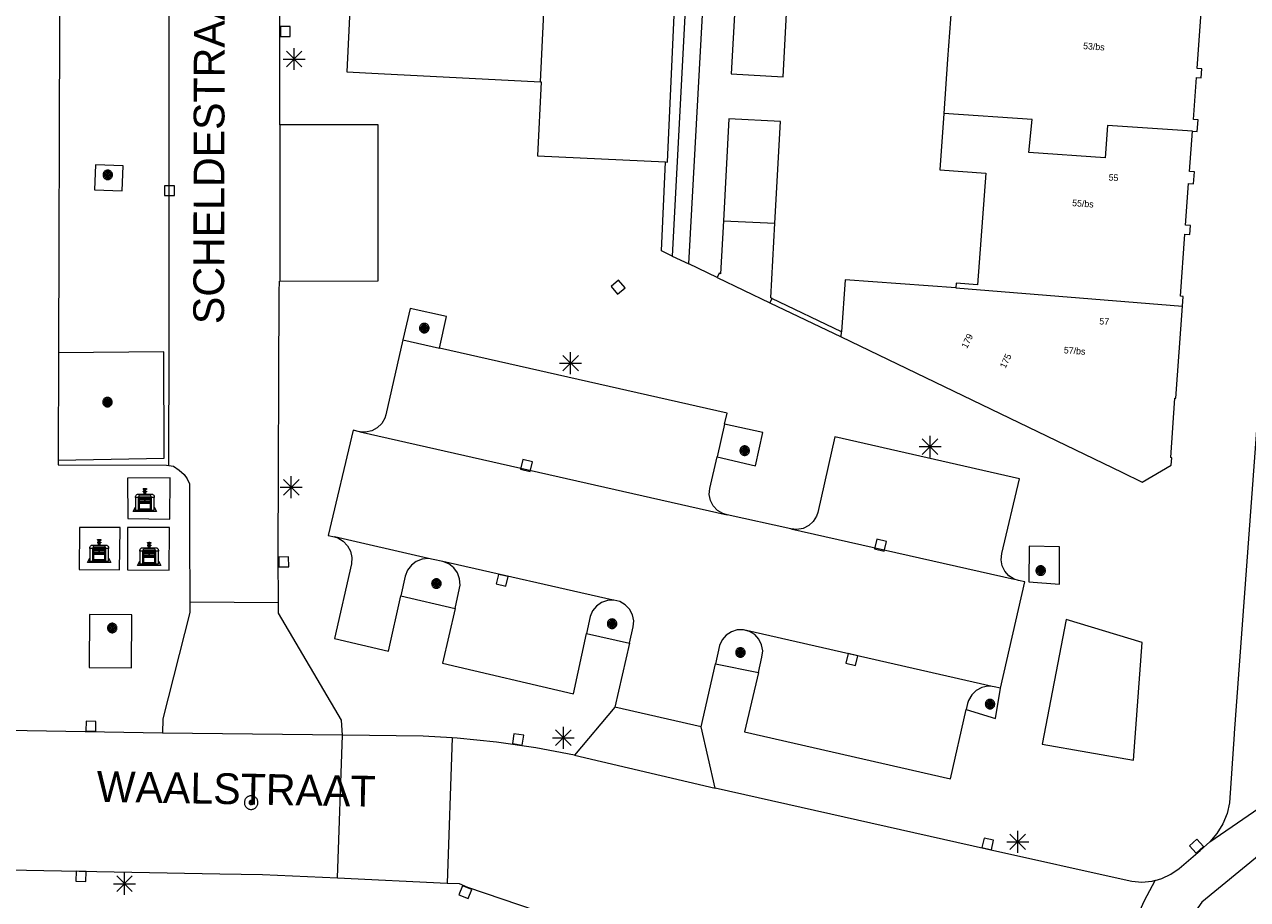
# Model space of a CAD drawing. Header units: metres. Extents: x 135779 to 137489, y 452643 to 455118.
# Tile 151 of 256: x 136211 to 136267, y 454075 to 454115. Entities that reach past the tile are written whole.
import ezdxf
from ezdxf.enums import TextEntityAlignment as Align

# ---------------------------------------------------------------- set-up
doc = ezdxf.new("R2010")
doc.units = ezdxf.units.M
for name, color, linetype, lineweight in [('KTop_BAK_Afval apart plaats', 96, 'Continuous', 13), ('KTop_NAR_Huisnummer (t)', 7, 'Continuous', 13), ('KTop_ORL_Weg_Straatnaam (t)', 7, 'Continuous', 13), ('KTop_PAL_Lichtmast', 40, 'Continuous', 13), ('KTop_PND_Grondvlaksituatie van BAG-pand [tachy]', 1, 'Continuous', 13), ('KTop_PND_Pandscheiding', 40, 'Continuous', 13), ('KTop_PUT_Inspectie- of rioolput', 15, 'Continuous', 13), ('KTop_PUT_Kolk', 15, 'Continuous', 13), ('KTop_SHD_Muur', 15, 'Continuous', 13), ('KTop_VGO_Boom', 92, 'Continuous', 13), ('KTop_WGD_Fietspad', 40, 'Continuous', 13), ('KTop_WGD_Parkeervlak', 251, 'Continuous', 13), ('KTop_WGD_Rijbaan_Lokale weg', 251, 'Continuous', 13), ('KTop_WGD_Rijbaan_Lokale weg_verkeersdrempel', 40, 'Continuous', 13), ('KTop_WGD_Voetpad', 251, 'Continuous', 13), ('KTop_WGD_Voetpad_achterpad', 251, 'Continuous', 13)]:
    doc.layers.add(name, color=color, linetype=linetype, lineweight=lineweight)
doc.styles.add('Style-ROVU', font='ROVU.shx')

# ---------------------------------------------------------------- blocks, each defined once
blk = doc.blocks.new('BAK_Afval_apart_plaats')
at = {"layer": 'KTop_BAK_Afval apart plaats'}
for p, q in [((-0.43, 0.141), (-0.425, 0.168)), ((-0.43, 0.118), (-0.43, 0.141)), ((-0.29, 0.118), (-0.43, 0.118)), ((-0.43, 0.118), (-0.43, -0.457)), ((-0.29, 0.118), (-0.43, 0.118)), ((-0.425, 0.168), (-0.416, 0.193)), ((-0.416, 0.193), (-0.403, 0.215)), ((-0.403, 0.215), (-0.384, 0.24)), ((-0.384, 0.24), (-0.364, 0.258)), ((-0.364, 0.258), (-0.342, 0.272)), ((-0.342, 0.272), (0, 0.272)), ((-0.282, 0.167), (-0.29, 0.146)), ((-0.282, 0.167), (-0.29, 0.146)), ((-0.29, 0.146), (-0.29, 0.118)), ((-0.29, 0.146), (-0.29, 0.118)), ((-0.29, -0.429), (-0.29, 0.118)), ((-0.29, 0.118), (-0.29, -0.429)), ((-0.273, 0.186), (-0.282, 0.167)), ((-0.273, 0.186), (-0.282, 0.167)), ((-0.248, 0.217), (-0.273, 0.186)), ((-0.248, 0.217), (-0.273, 0.186)), ((0.248, 0.217), (-0.248, 0.217)), ((0.248, 0.217), (-0.248, 0.217)), ((-0.242, 0.081), (-0.242, 0.153)), ((-0.242, 0.153), (0.242, 0.153)), ((0.242, 0.081), (-0.242, 0.081)), ((-0.242, 0.034), (-0.242, 0.081)), ((-0.242, 0.081), (0.242, 0.081)), ((-0.242, -0.059), (-0.242, 0.034)), ((-0.242, 0.034), (0.242, 0.034)), ((0.242, 0.034), (-0.242, 0.034)), ((-0.073, 0.513), (-0.072, 0.515)), ((-0.073, 0.513), (-0.073, 0.49)), ((-0.072, 0.511), (-0.073, 0.513)), ((-0.072, 0.511), (-0.073, 0.513)), ((-0.073, 0.49), (-0.072, 0.488)), ((-0.073, 0.399), (-0.073, 0.376)), ((-0.072, 0.397), (-0.073, 0.399)), ((-0.073, 0.376), (-0.072, 0.374)), ((-0.072, 0.515), (-0.071, 0.516)), ((-0.07, 0.51), (-0.072, 0.511)), ((-0.07, 0.51), (-0.072, 0.511)), ((-0.072, 0.488), (-0.07, 0.486)), ((-0.07, 0.396), (-0.072, 0.397)), ((-0.072, 0.374), (-0.07, 0.373)), ((-0.071, 0.516), (-0.07, 0.517)), ((-0.07, 0.517), (-0.067, 0.519)), ((-0.069, 0.509), (-0.07, 0.51)), ((-0.069, 0.509), (-0.07, 0.51)), ((-0.07, 0.486), (-0.069, 0.485)), ((-0.069, 0.395), (-0.07, 0.396)), ((-0.07, 0.373), (-0.069, 0.371)), ((-0.066, 0.507), (-0.069, 0.509)), ((-0.066, 0.507), (-0.069, 0.509)), ((-0.069, 0.485), (-0.066, 0.484)), ((-0.066, 0.394), (-0.069, 0.395)), ((-0.069, 0.371), (-0.066, 0.37)), ((-0.067, 0.519), (-0.065, 0.52)), ((-0.063, 0.506), (-0.066, 0.507)), ((-0.063, 0.506), (-0.066, 0.507)), ((-0.066, 0.484), (-0.063, 0.483)), ((-0.063, 0.392), (-0.066, 0.394)), ((-0.066, 0.37), (-0.063, 0.369)), ((-0.065, 0.52), (-0.061, 0.521)), ((-0.059, 0.505), (-0.063, 0.506)), ((-0.059, 0.505), (-0.063, 0.506)), ((-0.063, 0.483), (-0.059, 0.482)), ((-0.059, 0.391), (-0.063, 0.392)), ((-0.063, 0.369), (-0.059, 0.368)), ((-0.061, 0.521), (-0.055, 0.523)), ((-0.054, 0.504), (-0.059, 0.505)), ((-0.054, 0.504), (-0.059, 0.505)), ((-0.059, 0.482), (-0.054, 0.481)), ((-0.054, 0.39), (-0.059, 0.391)), ((-0.059, 0.368), (-0.054, 0.367)), ((-0.055, 0.523), (-0.049, 0.524)), ((-0.048, 0.503), (-0.054, 0.504)), ((-0.048, 0.503), (-0.054, 0.504)), ((-0.054, 0.481), (-0.048, 0.48)), ((-0.048, 0.389), (-0.054, 0.39)), ((-0.054, 0.367), (-0.048, 0.366)), ((-0.049, 0.524), (-0.043, 0.525)), ((-0.043, 0.502), (-0.048, 0.503)), ((-0.043, 0.502), (-0.048, 0.503)), ((-0.048, 0.48), (-0.043, 0.479)), ((-0.043, 0.388), (-0.048, 0.389)), ((-0.048, 0.366), (-0.043, 0.365)), ((-0.043, 0.525), (-0.035, 0.526)), ((-0.036, 0.501), (-0.043, 0.502)), ((-0.036, 0.501), (-0.043, 0.502)), ((-0.043, 0.479), (-0.036, 0.478)), ((-0.036, 0.388), (-0.043, 0.388)), ((-0.043, 0.365), (-0.036, 0.364)), ((-0.03, 0.501), (-0.036, 0.501)), ((-0.03, 0.501), (-0.036, 0.501)), ((-0.036, 0.478), (-0.03, 0.478)), ((-0.03, 0.387), (-0.036, 0.388)), ((-0.036, 0.364), (-0.03, 0.364)), ((-0.035, 0.526), (-0.029, 0.527)), ((-0.021, 0.5), (-0.03, 0.501)), ((-0.021, 0.5), (-0.03, 0.501)), ((-0.03, 0.478), (-0.028, 0.478)), ((-0.021, 0.387), (-0.03, 0.387)), ((-0.03, 0.364), (-0.028, 0.364)), ((-0.029, 0.527), (-0.023, 0.527)), ((-0.028, 0.478), (-0.021, 0.477)), ((-0.028, 0.468), (-0.028, 0.478)), ((-0.028, 0.478), (-0.021, 0.477)), ((-0.028, 0.4), (-0.028, 0.468)), ((-0.028, 0.468), (-0.021, 0.468)), ((-0.021, 0.468), (-0.028, 0.468)), ((-0.021, 0.4), (-0.028, 0.4)), ((-0.028, 0.364), (-0.021, 0.363)), ((-0.028, 0.355), (-0.028, 0.364)), ((-0.028, 0.364), (-0.021, 0.363)), ((-0.028, 0.272), (-0.028, 0.355)), ((-0.028, 0.355), (-0.021, 0.354)), ((-0.021, 0.354), (-0.028, 0.355)), ((0.028, 0.272), (-0.028, 0.272)), ((-0.023, 0.527), (-0.013, 0.528)), ((-0.014, 0.5), (-0.021, 0.5)), ((-0.014, 0.5), (-0.021, 0.5)), ((-0.021, 0.477), (-0.014, 0.477)), ((-0.021, 0.477), (-0.014, 0.477)), ((-0.021, 0.468), (-0.014, 0.468)), ((-0.014, 0.468), (-0.021, 0.468)), ((-0.014, 0.399), (-0.021, 0.4)), ((-0.014, 0.386), (-0.021, 0.387)), ((-0.021, 0.363), (-0.014, 0.363)), ((-0.021, 0.363), (-0.014, 0.363)), ((-0.021, 0.354), (-0.014, 0.354)), ((-0.014, 0.354), (-0.021, 0.354)), ((0, 0.5), (-0.014, 0.5)), ((0, 0.5), (-0.014, 0.5)), ((-0.014, 0.477), (0, 0.477)), ((-0.014, 0.477), (0, 0.477)), ((-0.014, 0.468), (0, 0.468)), ((0, 0.468), (-0.014, 0.468)), ((0, 0.399), (-0.014, 0.399)), ((0, 0.386), (-0.014, 0.386)), ((-0.014, 0.363), (0, 0.363)), ((-0.014, 0.363), (0, 0.363)), ((-0.014, 0.354), (0, 0.354)), ((0, 0.354), (-0.014, 0.354)), ((-0.013, 0.528), (-0.005, 0.528)), ((-0.005, 0.528), (0, 0.528)), ((0, 0.528), (0.005, 0.528)), ((0, 0.5), (0, 0.477)), ((0, 0.477), (0, 0.5)), ((0, 0.477), (0, 0.5)), ((0, 0.5), (0.014, 0.5)), ((0.014, 0.5), (0, 0.5)), ((0.014, 0.477), (0, 0.477)), ((0, 0.477), (0.014, 0.477)), ((0.014, 0.468), (0, 0.468)), ((0, 0.468), (0, 0.399)), ((0, 0.468), (0, 0.399)), ((0.014, 0.468), (0, 0.468)), ((0, 0.399), (0.014, 0.399)), ((0, 0.363), (0, 0.386)), ((0, 0.363), (0, 0.386)), ((0, 0.386), (0.014, 0.386)), ((0.014, 0.363), (0, 0.363)), ((0, 0.363), (0.014, 0.363)), ((0, 0.354), (0.014, 0.354)), ((0, 0.272), (0, 0.354)), ((0, 0.354), (0, 0.272)), ((0.014, 0.354), (0, 0.354)), ((0, 0.272), (0.342, 0.272)), ((0.028, 0.272), (0, 0.272)), ((0, 0.272), (0.028, 0.272)), ((0.005, 0.528), (0.013, 0.528)), ((0.013, 0.528), (0.023, 0.527)), ((0.014, 0.5), (0.021, 0.5)), ((0.021, 0.5), (0.014, 0.5)), ((0.021, 0.477), (0.014, 0.477)), ((0.014, 0.477), (0.021, 0.477)), ((0.021, 0.468), (0.014, 0.468)), ((0.021, 0.468), (0.014, 0.468)), ((0.014, 0.399), (0.021, 0.4)), ((0.014, 0.386), (0.021, 0.387)), ((0.021, 0.363), (0.014, 0.363)), ((0.014, 0.363), (0.021, 0.363)), ((0.014, 0.354), (0.021, 0.354)), ((0.021, 0.354), (0.014, 0.354)), ((0.021, 0.5), (0.03, 0.501)), ((0.03, 0.501), (0.021, 0.5)), ((0.028, 0.478), (0.021, 0.477)), ((0.021, 0.477), (0.028, 0.478)), ((0.021, 0.468), (0.028, 0.468)), ((0.028, 0.468), (0.021, 0.468)), ((0.028, 0.468), (0.021, 0.468)), ((0.021, 0.4), (0.028, 0.4)), ((0.021, 0.387), (0.03, 0.387)), ((0.028, 0.364), (0.021, 0.363)), ((0.021, 0.363), (0.028, 0.364)), ((0.021, 0.354), (0.028, 0.355)), ((0.028, 0.355), (0.021, 0.354)), ((0.023, 0.527), (0.029, 0.527)), ((0.03, 0.478), (0.028, 0.478)), ((0.028, 0.478), (0.028, 0.468)), ((0.028, 0.4), (0.028, 0.468)), ((0.03, 0.364), (0.028, 0.364)), ((0.028, 0.364), (0.028, 0.355)), ((0.028, 0.355), (0.028, 0.272)), ((0.029, 0.527), (0.035, 0.526)), ((0.03, 0.501), (0.036, 0.501)), ((0.036, 0.501), (0.03, 0.501)), ((0.036, 0.478), (0.03, 0.478)), ((0.03, 0.387), (0.036, 0.388)), ((0.036, 0.364), (0.03, 0.364)), ((0.035, 0.526), (0.043, 0.525)), ((0.036, 0.501), (0.043, 0.502)), ((0.043, 0.502), (0.036, 0.501)), ((0.043, 0.479), (0.036, 0.478)), ((0.036, 0.388), (0.043, 0.388)), ((0.043, 0.365), (0.036, 0.364)), ((0.043, 0.525), (0.049, 0.524)), ((0.043, 0.502), (0.048, 0.503)), ((0.048, 0.503), (0.043, 0.502)), ((0.048, 0.48), (0.043, 0.479)), ((0.043, 0.388), (0.048, 0.389)), ((0.048, 0.366), (0.043, 0.365)), ((0.048, 0.503), (0.054, 0.504)), ((0.054, 0.504), (0.048, 0.503)), ((0.054, 0.481), (0.048, 0.48)), ((0.048, 0.389), (0.054, 0.39)), ((0.054, 0.367), (0.048, 0.366)), ((0.049, 0.524), (0.055, 0.523)), ((0.054, 0.504), (0.059, 0.505)), ((0.059, 0.505), (0.054, 0.504)), ((0.059, 0.482), (0.054, 0.481)), ((0.054, 0.39), (0.059, 0.391)), ((0.059, 0.368), (0.054, 0.367)), ((0.055, 0.523), (0.061, 0.521)), ((0.059, 0.505), (0.063, 0.506)), ((0.063, 0.506), (0.059, 0.505)), ((0.063, 0.483), (0.059, 0.482)), ((0.059, 0.391), (0.063, 0.392)), ((0.063, 0.369), (0.059, 0.368)), ((0.061, 0.521), (0.065, 0.52)), ((0.063, 0.506), (0.066, 0.507)), ((0.066, 0.507), (0.063, 0.506)), ((0.066, 0.484), (0.063, 0.483)), ((0.063, 0.392), (0.066, 0.394)), ((0.066, 0.37), (0.063, 0.369)), ((0.065, 0.52), (0.067, 0.519)), ((0.066, 0.507), (0.069, 0.509)), ((0.069, 0.509), (0.066, 0.507)), ((0.069, 0.485), (0.066, 0.484)), ((0.066, 0.394), (0.069, 0.395)), ((0.069, 0.371), (0.066, 0.37)), ((0.067, 0.519), (0.07, 0.517)), ((0.069, 0.509), (0.07, 0.51)), ((0.07, 0.51), (0.069, 0.509)), ((0.07, 0.486), (0.069, 0.485)), ((0.069, 0.395), (0.07, 0.396)), ((0.07, 0.373), (0.069, 0.371)), ((0.07, 0.517), (0.071, 0.516)), ((0.07, 0.51), (0.072, 0.511)), ((0.072, 0.511), (0.07, 0.51)), ((0.072, 0.488), (0.07, 0.486)), ((0.07, 0.396), (0.072, 0.397)), ((0.072, 0.374), (0.07, 0.373)), ((0.071, 0.516), (0.072, 0.515)), ((0.072, 0.515), (0.073, 0.513)), ((0.072, 0.511), (0.073, 0.513)), ((0.073, 0.513), (0.072, 0.511)), ((0.073, 0.49), (0.072, 0.488)), ((0.072, 0.397), (0.073, 0.399)), ((0.073, 0.376), (0.072, 0.374)), ((0.073, 0.513), (0.073, 0.49)), ((0.073, 0.399), (0.073, 0.376)), ((0.242, 0.153), (0.242, 0.081)), ((0.242, 0.081), (0.242, 0.034)), ((0.242, 0.034), (0.242, -0.059)), ((0.273, 0.186), (0.248, 0.217)), ((0.273, 0.186), (0.248, 0.217)), ((0.282, 0.167), (0.273, 0.186)), ((0.282, 0.167), (0.273, 0.186)), ((0.29, 0.146), (0.282, 0.167)), ((0.29, 0.146), (0.282, 0.167)), ((0.29, 0.118), (0.29, 0.146)), ((0.29, 0.118), (0.29, 0.146)), ((0.43, 0.118), (0.29, 0.118)), ((0.29, 0.118), (0.29, -0.429)), ((0.43, 0.118), (0.29, 0.118)), ((0.29, -0.429), (0.29, 0.118)), ((0.342, 0.272), (0.364, 0.258)), ((0.364, 0.258), (0.384, 0.24)), ((0.384, 0.24), (0.403, 0.215)), ((0.403, 0.215), (0.416, 0.193)), ((0.416, 0.193), (0.425, 0.168)), ((0.425, 0.168), (0.43, 0.141)), ((0.43, 0.141), (0.43, 0.118)), ((0.43, -0.457), (0.43, 0.118)), ((-0.528, -0.528), (-0.43, -0.332)), ((0.528, -0.528), (-0.528, -0.528)), ((-0.43, -0.332), (-0.43, -0.457)), ((-0.43, -0.457), (0.43, -0.457)), ((-0.43, -0.457), (0.43, -0.457)), ((0.29, -0.429), (-0.29, -0.429)), ((-0.29, -0.429), (0.29, -0.429)), ((0.242, -0.059), (-0.242, -0.059)), ((-0.242, -0.059), (-0.242, -0.092)), ((0.242, -0.059), (-0.242, -0.059)), ((-0.242, -0.092), (0.242, -0.092)), ((-0.242, -0.11), (-0.242, -0.092)), ((-0.242, -0.092), (0.242, -0.092)), ((0.242, -0.11), (-0.242, -0.11)), ((0.242, -0.11), (-0.242, -0.11)), ((-0.242, -0.147), (0.242, -0.147)), ((-0.242, -0.41), (-0.242, -0.147)), ((0.242, -0.41), (-0.242, -0.41)), ((0.242, -0.11), (0.242, -0.059)), ((0.242, -0.092), (0.242, -0.11)), ((0.242, -0.092), (0.242, -0.11)), ((0.242, -0.147), (0.242, -0.41)), ((0.43, -0.457), (0.43, -0.332)), ((0.43, -0.332), (0.528, -0.528))]:
    blk.add_line(p, q, dxfattribs=at)
at = {"layer": 'KTop_BAK_Afval apart plaats', "flags": 128}
blk.add_lwpolyline([(0.029, 0.413), (0.035, 0.412), (0.043, 0.411), (0.049, 0.41), (0.055, 0.409), (0.061, 0.407), (0.065, 0.406), (0.067, 0.405), (0.07, 0.403), (0.071, 0.402), (0.072, 0.401), (0.073, 0.399), (0.072, 0.397), (0.07, 0.396), (0.069, 0.395), (0.066, 0.394), (0.063, 0.392), (0.059, 0.391), (0.054, 0.39), (0.048, 0.389), (0.043, 0.388), (0.036, 0.388), (0.03, 0.387), (0.021, 0.387), (0.014, 0.386), (0, 0.386), (-0.014, 0.386), (-0.021, 0.387), (-0.03, 0.387), (-0.036, 0.388), (-0.043, 0.388), (-0.048, 0.389), (-0.054, 0.39), (-0.059, 0.391), (-0.063, 0.392), (-0.066, 0.394), (-0.069, 0.395), (-0.07, 0.396), (-0.072, 0.397), (-0.073, 0.399), (-0.072, 0.401), (-0.071, 0.402), (-0.07, 0.403), (-0.067, 0.405), (-0.065, 0.406), (-0.061, 0.407), (-0.055, 0.409), (-0.049, 0.41), (-0.043, 0.411), (-0.035, 0.412), (-0.029, 0.413), (-0.028, 0.413), (-0.028, 0.4), (-0.021, 0.4), (-0.014, 0.399), (0, 0.399), (0.014, 0.399), (0.021, 0.4), (0.028, 0.4), (0.028, 0.413), (0.029, 0.413), (0.028, 0.413)], dxfattribs=at)
at = {"layer": 'KTop_BAK_Afval apart plaats'}
for p in [(0, 0), (-0.43, -0.457)]:
    blk.add_point(p, dxfattribs=at)
blk = doc.blocks.new('PAL_Lichtmast')
at = {"layer": 'KTop_PAL_Lichtmast'}
for p, q in [((-0.354, -0.354), (0.354, 0.354)), ((0.354, -0.354), (-0.354, 0.354)), ((0, -0.5), (0, 0.5)), ((-0.5, 0), (0.5, 0))]:
    blk.add_line(p, q, dxfattribs=at)
blk = doc.blocks.new('PUT_Inspectie-_of_rioolput')
at = {"layer": 'KTop_PUT_Inspectie- of rioolput', "flags": 128}
for points in [[(0.31, 0), (0.308, 0.032), (0.303, 0.064), (0.294, 0.095), (0.283, 0.126), (0.268, 0.155), (0.25, 0.182), (0.23, 0.207), (0.207, 0.23), (0.182, 0.25), (0.154, 0.268), (0.126, 0.283), (0.095, 0.294), (0.064, 0.303), (0.032, 0.308), (0, 0.309), (-0.032, 0.308), (-0.064, 0.303), (-0.096, 0.294), (-0.126, 0.283), (-0.155, 0.268), (-0.182, 0.25), (-0.207, 0.23), (-0.23, 0.207), (-0.25, 0.182), (-0.268, 0.154), (-0.283, 0.126), (-0.294, 0.095), (-0.303, 0.064), (-0.308, 0.032), (-0.309, 0), (-0.308, -0.032), (-0.303, -0.064), (-0.294, -0.096), (-0.283, -0.126), (-0.268, -0.155), (-0.25, -0.182), (-0.23, -0.207), (-0.207, -0.23), (-0.182, -0.25), (-0.155, -0.268), (-0.126, -0.283), (-0.096, -0.294), (-0.064, -0.303), (-0.032, -0.308), (0, -0.309), (0.032, -0.308), (0.064, -0.303), (0.095, -0.294), (0.126, -0.283), (0.155, -0.268), (0.182, -0.25), (0.207, -0.23), (0.23, -0.207), (0.25, -0.182), (0.268, -0.155), (0.283, -0.126), (0.294, -0.096), (0.303, -0.064), (0.308, -0.032), (0.31, 0)], [(0.095, 0), (0.094, 0.009), (0.092, 0.019), (0.09, 0.029), (0.086, 0.038), (0.082, 0.047), (0.076, 0.055), (0.07, 0.063), (0.063, 0.07), (0.055, 0.076), (0.047, 0.082), (0.038, 0.086), (0.029, 0.09), (0.019, 0.092), (0.009, 0.094), (0, 0.094), (-0.01, 0.094), (-0.02, 0.092), (-0.029, 0.09), (-0.039, 0.086), (-0.048, 0.082), (-0.056, 0.076), (-0.064, 0.07), (-0.071, 0.063), (-0.077, 0.055), (-0.082, 0.047), (-0.087, 0.038), (-0.09, 0.029), (-0.093, 0.019), (-0.094, 0.009), (-0.095, 0), (-0.094, -0.01), (-0.093, -0.02), (-0.09, -0.029), (-0.087, -0.039), (-0.082, -0.048), (-0.077, -0.056), (-0.071, -0.064), (-0.064, -0.071), (-0.056, -0.077), (-0.047, -0.082), (-0.039, -0.087), (-0.029, -0.09), (-0.02, -0.093), (-0.01, -0.094), (0, -0.095), (0.009, -0.094), (0.019, -0.093), (0.029, -0.09), (0.038, -0.087), (0.047, -0.082), (0.055, -0.077), (0.063, -0.071), (0.07, -0.064), (0.076, -0.056), (0.082, -0.047), (0.086, -0.039), (0.09, -0.029), (0.092, -0.02), (0.094, -0.01), (0.095, 0)], [(0.035, 0), (0.034, 0.003), (0.034, 0.007), (0.033, 0.01), (0.031, 0.014), (0.03, 0.017), (0.028, 0.02), (0.026, 0.023), (0.023, 0.026), (0.02, 0.028), (0.017, 0.03), (0.014, 0.031), (0.01, 0.033), (0.007, 0.034), (0.003, 0.034), (0, 0.034), (-0.004, 0.034), (-0.007, 0.034), (-0.011, 0.033), (-0.014, 0.031), (-0.018, 0.03), (-0.021, 0.028), (-0.023, 0.026), (-0.026, 0.023), (-0.028, 0.02), (-0.03, 0.017), (-0.032, 0.014), (-0.033, 0.01), (-0.034, 0.007), (-0.035, 0.003), (-0.035, 0), (-0.035, -0.004), (-0.034, -0.007), (-0.033, -0.011), (-0.032, -0.014), (-0.03, -0.018), (-0.028, -0.021), (-0.026, -0.023), (-0.023, -0.026), (-0.021, -0.028), (-0.017, -0.03), (-0.014, -0.032), (-0.011, -0.033), (-0.007, -0.034), (-0.004, -0.035), (0, -0.035), (0.003, -0.035), (0.007, -0.034), (0.01, -0.033), (0.014, -0.032), (0.017, -0.03), (0.02, -0.028), (0.023, -0.026), (0.026, -0.023), (0.028, -0.021), (0.03, -0.017), (0.031, -0.014), (0.033, -0.011), (0.034, -0.007), (0.034, -0.004), (0.035, 0)], [(0.01, 0.02), (0.007, 0.02), (0.005, 0.021), (0.003, 0.022), (0.001, 0.022), (-0.001, 0.022), (-0.004, 0.022), (-0.006, 0.021), (-0.008, 0.02), (-0.01, 0.019), (-0.012, 0.018), (-0.014, 0.017), (-0.016, 0.015), (-0.017, 0.013), (-0.019, 0.012), (-0.02, 0.009), (-0.021, 0.007), (-0.022, 0.005), (-0.022, 0.003), (-0.022, 0.001), (-0.022, -0.001), (-0.022, -0.004), (-0.022, -0.006), (-0.021, -0.008), (-0.02, -0.01), (-0.019, -0.012), (-0.017, -0.014), (-0.016, -0.016), (-0.014, -0.017), (-0.012, -0.019), (-0.01, -0.02), (-0.008, -0.021), (-0.006, -0.022), (-0.003, -0.022), (-0.001, -0.022), (0.001, -0.022), (0.003, -0.022), (0.005, -0.022), (0.008, -0.021), (0.01, -0.02), (0.012, -0.019), (0.014, -0.017), (0.015, -0.016), (0.017, -0.014), (0.018, -0.012), (0.02, -0.01), (0.02, -0.008), (0.021, -0.006), (0.022, -0.003), (0.022, -0.001), (0.022, 0.001), (0.022, 0.003), (0.021, 0.005), (0.02, 0.008), (0.019, 0.01), (0.018, 0.012), (0.017, 0.014), (0.015, 0.015), (0.013, 0.017), (0.012, 0.018), (0.01, 0.02)]]:
    blk.add_lwpolyline(points, dxfattribs=at)
blk = doc.blocks.new('PUT_Kolk')
at = {"layer": 'KTop_PUT_Kolk', "flags": 128}
blk.add_lwpolyline([(0.225, -0.225), (0.225, 0.225), (-0.225, 0.225), (-0.225, -0.225), (0.225, -0.225)], dxfattribs=at)
blk = doc.blocks.new('VGO_Boom')
at = {"layer": 'KTop_VGO_Boom', "flags": 128}
for points in [[(0.215, 0), (0.214, 0.022), (0.21, 0.045), (0.204, 0.066), (0.196, 0.087), (0.186, 0.108), (0.174, 0.126), (0.16, 0.144), (0.144, 0.16), (0.126, 0.174), (0.107, 0.186), (0.087, 0.196), (0.066, 0.204), (0.045, 0.21), (0.022, 0.214), (-0.001, 0.215), (-0.023, 0.214), (-0.045, 0.21), (-0.067, 0.204), (-0.088, 0.196), (-0.108, 0.186), (-0.127, 0.174), (-0.144, 0.16), (-0.16, 0.144), (-0.174, 0.126), (-0.187, 0.107), (-0.197, 0.087), (-0.205, 0.066), (-0.211, 0.045), (-0.214, 0.022), (-0.215, -0.001), (-0.214, -0.023), (-0.211, -0.045), (-0.205, -0.067), (-0.197, -0.088), (-0.187, -0.108), (-0.174, -0.127), (-0.16, -0.144), (-0.144, -0.16), (-0.127, -0.174), (-0.108, -0.187), (-0.088, -0.197), (-0.067, -0.205), (-0.045, -0.211), (-0.023, -0.214), (0, -0.215), (0.022, -0.214), (0.045, -0.211), (0.066, -0.205), (0.087, -0.197), (0.108, -0.187), (0.126, -0.174), (0.144, -0.16), (0.16, -0.144), (0.174, -0.127), (0.186, -0.108), (0.196, -0.088), (0.204, -0.067), (0.21, -0.045), (0.214, -0.023), (0.215, -0.001)], [(0.155, 0), (0.154, 0.016), (0.152, 0.032), (0.147, 0.048), (0.142, 0.063), (0.134, 0.078), (0.125, 0.091), (0.115, 0.104), (0.104, 0.115), (0.091, 0.125), (0.077, 0.134), (0.063, 0.142), (0.048, 0.147), (0.032, 0.152), (0.016, 0.154), (-0.001, 0.155), (-0.017, 0.154), (-0.033, 0.152), (-0.048, 0.147), (-0.064, 0.142), (-0.078, 0.134), (-0.092, 0.125), (-0.104, 0.115), (-0.116, 0.104), (-0.126, 0.091), (-0.135, 0.077), (-0.142, 0.063), (-0.148, 0.048), (-0.152, 0.032), (-0.155, 0.016), (-0.155, -0.001), (-0.155, -0.017), (-0.152, -0.033), (-0.148, -0.048), (-0.142, -0.064), (-0.135, -0.078), (-0.126, -0.092), (-0.116, -0.104), (-0.104, -0.116), (-0.092, -0.126), (-0.078, -0.135), (-0.064, -0.142), (-0.048, -0.148), (-0.033, -0.152), (-0.017, -0.155), (0, -0.155), (0.016, -0.155), (0.032, -0.152), (0.048, -0.148), (0.063, -0.142), (0.078, -0.135), (0.091, -0.126), (0.104, -0.116), (0.115, -0.104), (0.125, -0.092), (0.134, -0.078), (0.142, -0.064), (0.147, -0.048), (0.152, -0.033), (0.154, -0.017), (0.155, -0.001)], [(0.095, 0), (0.094, 0.01), (0.093, 0.02), (0.09, 0.029), (0.087, 0.039), (0.082, 0.048), (0.077, 0.056), (0.071, 0.064), (0.064, 0.071), (0.056, 0.077), (0.047, 0.082), (0.039, 0.087), (0.029, 0.09), (0.02, 0.093), (0.01, 0.094), (-0.001, 0.095), (-0.01, 0.094), (-0.02, 0.093), (-0.03, 0.09), (-0.039, 0.087), (-0.048, 0.082), (-0.056, 0.077), (-0.064, 0.071), (-0.071, 0.064), (-0.077, 0.056), (-0.083, 0.047), (-0.087, 0.039), (-0.091, 0.029), (-0.093, 0.02), (-0.095, 0.01), (-0.095, -0.001), (-0.095, -0.01), (-0.093, -0.02), (-0.091, -0.03), (-0.087, -0.039), (-0.083, -0.048), (-0.077, -0.056), (-0.071, -0.064), (-0.064, -0.071), (-0.056, -0.077), (-0.048, -0.083), (-0.039, -0.087), (-0.03, -0.091), (-0.02, -0.093), (-0.01, -0.095), (0, -0.095), (0.01, -0.095), (0.02, -0.093), (0.029, -0.091), (0.039, -0.087), (0.048, -0.083), (0.056, -0.077), (0.064, -0.071), (0.071, -0.064), (0.077, -0.056), (0.082, -0.048), (0.087, -0.039), (0.09, -0.03), (0.093, -0.02), (0.094, -0.01), (0.095, -0.001)], [(0.035, 0), (0.035, 0.004), (0.034, 0.007), (0.033, 0.011), (0.032, 0.014), (0.03, 0.018), (0.028, 0.021), (0.026, 0.023), (0.023, 0.026), (0.021, 0.028), (0.017, 0.03), (0.014, 0.032), (0.011, 0.033), (0.007, 0.034), (0.004, 0.035), (-0.001, 0.035), (-0.004, 0.035), (-0.008, 0.034), (-0.011, 0.033), (-0.015, 0.032), (-0.018, 0.03), (-0.021, 0.028), (-0.024, 0.026), (-0.027, 0.023), (-0.029, 0.021), (-0.031, 0.017), (-0.032, 0.014), (-0.034, 0.011), (-0.035, 0.007), (-0.035, 0.004), (-0.035, -0.001), (-0.035, -0.004), (-0.035, -0.008), (-0.034, -0.011), (-0.032, -0.015), (-0.031, -0.018), (-0.029, -0.021), (-0.027, -0.024), (-0.024, -0.027), (-0.021, -0.029), (-0.018, -0.031), (-0.015, -0.032), (-0.011, -0.034), (-0.008, -0.035), (-0.004, -0.035), (0, -0.035), (0.004, -0.035), (0.007, -0.035), (0.011, -0.034), (0.014, -0.032), (0.018, -0.031), (0.021, -0.029), (0.023, -0.027), (0.026, -0.024), (0.028, -0.021), (0.03, -0.018), (0.032, -0.015), (0.033, -0.011), (0.034, -0.008), (0.035, -0.004), (0.035, 0)]]:
    blk.add_lwpolyline(points, dxfattribs=at)

msp = doc.modelspace()

# ---------------------------------------------------------------- linework, layer by layer
at = {"layer": 'KTop_PND_Grondvlaksituatie van BAG-pand [tachy]', "flags": 128}
for points in [[(136226.305, 454119.015), (136226.228, 454117.482), (136226.007, 454113.067), (136227.44, 454112.994), (136234.823, 454112.617)], [(136240.512, 454108.962), (136240.605, 454108.957), (136241.028, 454118.33), (136235.11, 454118.613)], [(136243.753, 454117.593), (136243.504, 454112.973), (136245.858, 454112.842), (136246.11, 454117.466)], [(136254.582, 454116.822), (136254.568, 454116.623), (136253.569, 454116.695), (136253.35, 454113.643), (136253.172, 454111.167)], [(136264.491, 454110.36), (136264.711, 454110.344), (136264.75, 454110.882), (136264.53, 454110.898), (136264.67, 454112.813), (136264.89, 454112.797), (136264.92, 454113.206), (136264.7, 454113.222), (136264.917, 454116.202)], [(136234.823, 454112.617), (136234.852, 454112.616), (136234.679, 454109.248), (136240.512, 454108.962)], [(136245.489, 454106.18), (136245.744, 454110.812), (136243.397, 454110.93), (136243.144, 454106.287)], [(136253.172, 454111.167), (136252.987, 454108.606), (136255.082, 454108.455), (136254.715, 454103.368), (136253.741, 454103.438), (136253.726, 454103.229)], [(136264.031, 454102.4), (136264.062, 454102.84), (136263.952, 454102.848), (136264.148, 454105.672), (136264.368, 454105.656), (136264.398, 454106.065), (136264.178, 454106.081), (136264.317, 454107.986), (136264.537, 454107.97), (136264.577, 454108.509), (136264.357, 454108.525), (136264.491, 454110.36)], [(136243.144, 454106.287), (136243.012, 454103.872), (136242.958, 454103.898), (136242.863, 454103.7)], [(136245.355, 454102.75), (136245.301, 454102.776), (136245.489, 454106.18)], [(136242.863, 454103.7), (136245.26, 454102.552)], [(136253.726, 454103.229), (136248.689, 454103.592), (136248.518, 454101.235)], [(136245.355, 454102.75), (136245.26, 454102.552)], [(136248.502, 454100.999), (136261.27, 454094.84), (136262.204, 454094.389), (136263.525, 454095.16), (136263.549, 454095.498), (136263.499, 454095.501), (136263.688, 454098.205), (136263.738, 454098.202), (136264.031, 454102.4)], [(136248.502, 454100.999), (136248.518, 454101.235)]]:
    msp.add_lwpolyline(points, dxfattribs=at)
at = {"layer": 'KTop_PND_Pandscheiding', "flags": 128}
for points in [[(136234.823, 454112.617), (136235.11, 454118.613)], [(136264.491, 454110.36), (136260.627, 454110.622), (136260.521, 454109.15), (136257.04, 454109.388), (136257.201, 454110.893), (136253.172, 454111.167)], [(136243.144, 454106.287), (136245.489, 454106.18)], [(136253.726, 454103.229), (136264.031, 454102.4)]]:
    msp.add_lwpolyline(points, dxfattribs=at)
at = {"layer": 'KTop_SHD_Muur', "flags": 128}
for points in [[(136245.26, 454102.552), (136248.502, 454100.999)], [(136248.518, 454101.235), (136245.355, 454102.75)]]:
    msp.add_lwpolyline(points, dxfattribs=at)
at = {"layer": 'KTop_WGD_Fietspad', "flags": 128}
for points in [[(136280.22, 454274.2), (136275.241, 454204.99), (136274.882, 454200), (136273.361, 454178.925), (136272.263, 454163.708), (136271.654, 454155.274), (136270.935, 454145.306), (136270.295, 454136.429), (136269.339, 454123.176), (136269.112, 454120.022), (136268.532, 454111.981), (136266.389, 454082.956), (136266.385, 454082.91), (136266.181, 454079.786), (136266.064, 454079.293), (136265.87, 454078.826), (136265.605, 454078.395), (136265.276, 454078.011)], [(136265.276, 454078.011), (136269.014, 454080.569)]]:
    msp.add_lwpolyline(points, dxfattribs=at)
at = {"layer": 'KTop_WGD_Parkeervlak', "flags": 128}
for points in [[(136215.833, 454108.782), (136214.573, 454108.833), (136214.527, 454107.698), (136215.787, 454107.647), (136215.833, 454108.782)], [(136228.56, 454100.86), (136230.221, 454100.485)], [(136212.879, 454095.385), (136217.701, 454095.48), (136217.681, 454100.312), (136212.893, 454100.279)], [(136243.194, 454097.021), (136242.858, 454095.541)], [(136229.723, 454090.905), (136229.438, 454090.88), (136229.171, 454090.777), (136228.944, 454090.605), (136228.772, 454090.377), (136228.67, 454090.11), (136228.468, 454089.203)], [(136230.931, 454088.638), (136231.14, 454089.55), (136231.161, 454089.7), (136231.14, 454089.986), (136231.041, 454090.255), (136230.872, 454090.487), (136230.646, 454090.663), (136230.38, 454090.77)], [(136238.132, 454089.009), (136237.873, 454088.998), (136237.604, 454088.907), (136237.372, 454088.745), (136237.194, 454088.525), (136237.085, 454088.264), (136236.917, 454087.496)], [(136244.736, 454085.715), (136244.9, 454086.42), (136244.932, 454086.7), (136244.884, 454086.978), (136244.761, 454087.232), (136244.572, 454087.441), (136244.331, 454087.589), (136244.06, 454087.663)], [(136255.37, 454085.076), (136255.176, 454085.089), (136254.899, 454085.029), (136254.648, 454084.894), (136254.445, 454084.695), (136254.305, 454084.448), (136254.26, 454084.3), (136254.199, 454084.031)]]:
    msp.add_lwpolyline(points, dxfattribs=at)
at = {"layer": 'KTop_WGD_Rijbaan_Lokale weg', "flags": 128}
for points in [[(136222.953, 454110.65), (136222.98, 454159.19), (136222.988, 454162.87)], [(136217.914, 454095.141), (136217.914, 454095.266), (136217.914, 454095.477), (136217.917, 454100.318), (136217.93, 454118.221)], [(136222.953, 454110.65), (136222.96, 454103.54)], [(136222.901, 454088.904), (136222.885, 454090.974), (136222.929, 454103.05), (136222.94, 454103.54), (136222.96, 454103.54)], [(136226.614, 454096.678), (136226.58, 454096.68), (136226.29, 454096.75), (136225.16, 454091.95), (136225.45, 454091.89)], [(136226.614, 454096.678), (136243.31, 454092.9)], [(136217.914, 454095.141), (136218.114, 454095.116), (136218.384, 454094.926), (136218.613, 454094.737), (136218.743, 454094.537), (136218.842, 454094.308), (136218.848, 454091.903), (136218.866, 454088.931)], [(136246.21, 454092.26), (136243.31, 454092.9)], [(136246.21, 454092.26), (136256.375, 454089.971)], [(136229.723, 454090.905), (136225.45, 454091.89)], [(136230.38, 454090.77), (136229.94, 454090.87), (136229.723, 454090.905)], [(136238.132, 454089.009), (136230.38, 454090.77)], [(136255.75, 454085.01), (136256.86, 454089.85), (136256.57, 454089.91), (136256.375, 454089.971)], [(136218.866, 454088.931), (136222.901, 454088.904)], [(136238.87, 454087.05), (136239.04, 454087.79), (136239.062, 454088.072), (136239.005, 454088.349), (136238.873, 454088.6), (136238.676, 454088.803), (136238.43, 454088.944), (136238.155, 454089.01), (136238.132, 454089.009)], [(136244.06, 454087.663), (136243.778, 454087.659), (136243.508, 454087.576), (136243.272, 454087.422), (136243.089, 454087.207), (136242.973, 454086.95), (136242.78, 454086.11)], [(136255.37, 454085.076), (136244.06, 454087.663)], [(136238.87, 454087.05), (136238.2, 454084.14)], [(136242.14, 454083.25), (136242.78, 454086.11)], [(136255.75, 454085.01), (136255.46, 454085.07), (136255.37, 454085.076)], [(136242.14, 454083.25), (136238.2, 454084.14)], [(136217.625, 454082.956), (136202.641, 454083.211), (136180.542, 454083.604)], [(136225.807, 454082.866), (136217.625, 454082.956)], [(136225.577, 454076.364), (136225.807, 454082.866)], [(136230.806, 454082.743), (136230.57, 454076.133)], [(136236.37, 454081.95), (136234.602, 454082.289), (136232.82, 454082.549), (136231.028, 454082.73), (136230.806, 454082.743)], [(136236.37, 454081.95), (136242.77, 454080.45)], [(136262.796, 454076.25), (136262.645, 454076.208), (136262.187, 454076.163), (136261.727, 454076.196), (136261.65, 454076.21), (136255.12, 454077.67), (136242.77, 454080.45)], [(136180.434, 454077.313), (136189.001, 454077.141), (136220.233, 454076.557), (136222.171, 454076.521), (136225.577, 454076.364)], [(136267.519, 454077.401), (136264.921, 454075.262), (136263.24, 454072.867), (136262.629, 454070.015), (136262.425, 454067.06), (136262.986, 454064.462), (136264.667, 454061.354), (136266.45, 454058.604), (136269.812, 454057.636)], [(136230.57, 454076.133), (136231.115, 454076.108), (136231.502, 454075.95), (136240.875, 454072.752)], [(136260.54, 454065.24), (136260.502, 454065.572), (136260.411, 454066.799), (136260.401, 454068.03), (136260.471, 454069.258), (136260.62, 454070.48), (136261.47, 454073.16), (136261.548, 454073.421), (136261.888, 454074.392), (136262.303, 454075.334), (136262.796, 454076.25)]]:
    msp.add_lwpolyline(points, dxfattribs=at)
at = {"layer": 'KTop_WGD_Rijbaan_Lokale weg_verkeersdrempel', "flags": 128}
for points in [[(136218.866, 454088.931), (136218.869, 454088.454), (136217.631, 454083.604), (136217.625, 454082.956)], [(136225.807, 454082.866), (136225.773, 454083.555), (136222.898, 454088.424), (136222.901, 454088.904)], [(136230.806, 454082.743), (136229.477, 454082.822), (136225.807, 454082.866)], [(136225.577, 454076.364), (136230.57, 454076.133)]]:
    msp.add_lwpolyline(points, dxfattribs=at)
at = {"layer": 'KTop_WGD_Voetpad', "flags": 128}
for points in [[(136217.93, 454118.221), (136212.946, 454118.256), (136212.937, 454115.239), (136212.893, 454100.279)], [(136222.96, 454103.54), (136227.44, 454103.55), (136227.44, 454110.65), (136222.953, 454110.65)], [(136240.818, 454104.678), (136240.323, 454104.915), (136240.512, 454108.962)], [(136240.818, 454104.678), (136241.571, 454104.318)], [(136242.863, 454103.7), (136241.571, 454104.318)], [(136230.221, 454100.485), (136230.55, 454101.92), (136228.89, 454102.29), (136228.56, 454100.86)], [(136228.56, 454100.86), (136227.78, 454097.45), (136227.735, 454097.302), (136227.595, 454097.055), (136227.392, 454096.856), (136227.141, 454096.721), (136226.864, 454096.661), (136226.614, 454096.678)], [(136212.893, 454100.279), (136212.879, 454095.385)], [(136243.194, 454097.021), (136243.31, 454097.53), (136230.221, 454100.485)], [(136242.858, 454095.541), (136244.61, 454095.12), (136244.94, 454096.64), (136243.194, 454097.021)], [(136256.375, 454089.971), (136256.137, 454090.118), (136255.95, 454090.325), (136255.83, 454090.577), (136255.785, 454090.853), (136255.82, 454091.13), (136256.62, 454094.53), (136248.22, 454096.44), (136247.44, 454093), (136247.385, 454092.837), (136247.236, 454092.595), (136247.026, 454092.404), (136246.772, 454092.279), (136246.492, 454092.23), (136246.21, 454092.26)], [(136212.879, 454095.385), (136212.878, 454095.176), (136217.805, 454095.156), (136217.914, 454095.141)], [(136243.31, 454092.9), (136243.116, 454092.956), (136242.874, 454093.096), (136242.682, 454093.299), (136242.555, 454093.547), (136242.503, 454093.822), (136242.53, 454094.1), (136242.858, 454095.541)], [(136216.032, 454094.568), (136216.05, 454092.722), (136217.955, 454092.702), (136217.965, 454094.577), (136216.032, 454094.568)], [(136213.84, 454092.252), (136213.83, 454090.404), (136215.661, 454090.394), (136215.688, 454092.243), (136215.689, 454092.319), (136213.846, 454092.323), (136213.84, 454092.252)], [(136217.937, 454092.231), (136217.935, 454092.313), (136216.02, 454092.318), (136216.021, 454092.241), (136216.029, 454090.392), (136217.927, 454090.382), (136217.937, 454092.231)], [(136225.45, 454091.89), (136225.597, 454091.842), (136225.845, 454091.698), (136226.045, 454091.491), (136226.179, 454091.238), (136226.239, 454090.957), (136226.22, 454090.67), (136225.44, 454087.26), (136227.91, 454086.69), (136228.468, 454089.203)], [(136257.056, 454091.475), (136257.045, 454089.845), (136258.437, 454089.738), (136258.439, 454091.434), (136257.056, 454091.475)], [(136228.468, 454089.203), (136230.931, 454088.638)], [(136230.931, 454088.638), (136230.36, 454086.15), (136236.32, 454084.74), (136236.917, 454087.496)], [(136214.296, 454088.351), (136214.284, 454085.944), (136216.208, 454085.935), (136216.22, 454088.341), (136214.296, 454088.351)], [(136262.197, 454087.091), (136258.75, 454088.133), (136257.647, 454082.462), (136261.8, 454081.722), (136262.197, 454087.091)], [(136236.917, 454087.496), (136238.87, 454087.05)], [(136242.78, 454086.11), (136244.736, 454085.715)], [(136244.736, 454085.715), (136244.11, 454083.02), (136253.48, 454080.88), (136254.199, 454084.031)], [(136254.199, 454084.031), (136255.52, 454083.616), (136255.75, 454085.01)], [(136238.2, 454084.14), (136236.37, 454081.95)], [(136242.77, 454080.45), (136242.14, 454083.25)], [(136262.796, 454076.25), (136263.089, 454076.333), (136263.505, 454076.532), (136263.88, 454076.8), (136264.84, 454077.62), (136265.276, 454078.011)]]:
    msp.add_lwpolyline(points, dxfattribs=at)
at = {"layer": 'KTop_WGD_Voetpad_achterpad', "flags": 128}
for points in [[(136241.571, 454104.318), (136244.03, 454149.125), (136245.491, 454149.045)], [(136241.248, 454121.739), (136241.196, 454120.931), (136241.661, 454120.8), (136240.818, 454104.678)]]:
    msp.add_lwpolyline(points, dxfattribs=at)

# ---------------------------------------------------------------- block references
at = {"layer": 'KTop_BAK_Afval apart plaats'}
for p in [(136216.818, 454093.57), (136214.74, 454091.25), (136217.014, 454091.117)]:
    msp.add_blockref('BAK_Afval_apart_plaats', p, dxfattribs=at)
at = {"layer": 'KTop_PAL_Lichtmast'}
for p in [(136223.611, 454113.65), (136236.191, 454099.8), (136252.551, 454096), (136223.481, 454094.15), (136235.861, 454082.75), (136256.541, 454078.01), (136215.891, 454076.1)]:
    msp.add_blockref('PAL_Lichtmast', p, dxfattribs=at)
at = {"layer": 'KTop_PUT_Inspectie- of rioolput', "rotation": 89.36978584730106}
msp.add_blockref('PUT_Inspectie-_of_rioolput', (136221.654, 454079.795), dxfattribs=at)
at = {"layer": 'KTop_PUT_Kolk'}
for p, rotation in [((136223.211, 454114.904), 179.9681296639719), ((136217.939, 454107.656), 179.9583954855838), ((136238.351, 454103.261), 39.98798664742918), ((136234.182, 454095.14), 257.2497358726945), ((136250.296, 454091.517), 257.3095575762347), ((136223.138, 454090.752), 180.4428571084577), ((136233.076, 454089.917), 77.20148431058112), ((136248.991, 454086.311), 77.11605770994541), ((136214.364, 454083.273), 269.0250257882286), ((136233.804, 454082.669), 261.6989196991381), ((136255.175, 454077.914), 257.3968907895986), ((136264.676, 454077.808), 311.8854051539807), ((136213.911, 454076.437), 88.9287642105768), ((136231.402, 454075.719), 67.791341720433)]:
    msp.add_blockref('PUT_Kolk', p, dxfattribs=dict(at, rotation=rotation))
at = {"layer": 'KTop_VGO_Boom'}
for p in [(136215.129, 454108.376), (136229.534, 454101.399), (136215.117, 454098.027), (136244.114, 454095.819), (136257.584, 454090.359), (136230.084, 454089.769), (136238.079, 454087.939), (136215.332, 454087.744), (136243.919, 454086.629), (136255.279, 454084.279)]:
    msp.add_blockref('VGO_Boom', p, dxfattribs=at)

# ---------------------------------------------------------------- texts
at = {"layer": 'KTop_NAR_Huisnummer (t)', "style": 'Style-ROVU'}
for s, rotation, p in [('53/bs', 355.9, (136260.495, 454114.184)), ('55', 355.9, (136261.122, 454108.236)), ('55/bs', 355.9, (136259.995, 454107.035)), ('57', 355.9, (136260.697, 454101.686)), ('179', 64.2, (136254.386, 454101.11)), ('57/bs', 355.9, (136259.618, 454100.331)), ('175', 64.2, (136256.134, 454100.203))]:
    msp.add_text(s, height=0.3, rotation=rotation, dxfattribs=at).set_placement(p, align=Align.MIDDLE_RIGHT)
at = {"layer": 'KTop_ORL_Weg_Straatnaam (t)', "style": 'Style-ROVU'}
for s, rotation, p in [('SCHELDESTRAAT', 89.8854, (136220.421, 454101.577)), ('WAALSTRAAT', 358.9688, (136214.615, 454079.835))]:
    msp.add_text(s, height=1.4, rotation=rotation, dxfattribs=at).set_placement(p)

doc.saveas('drawing.dxf')
